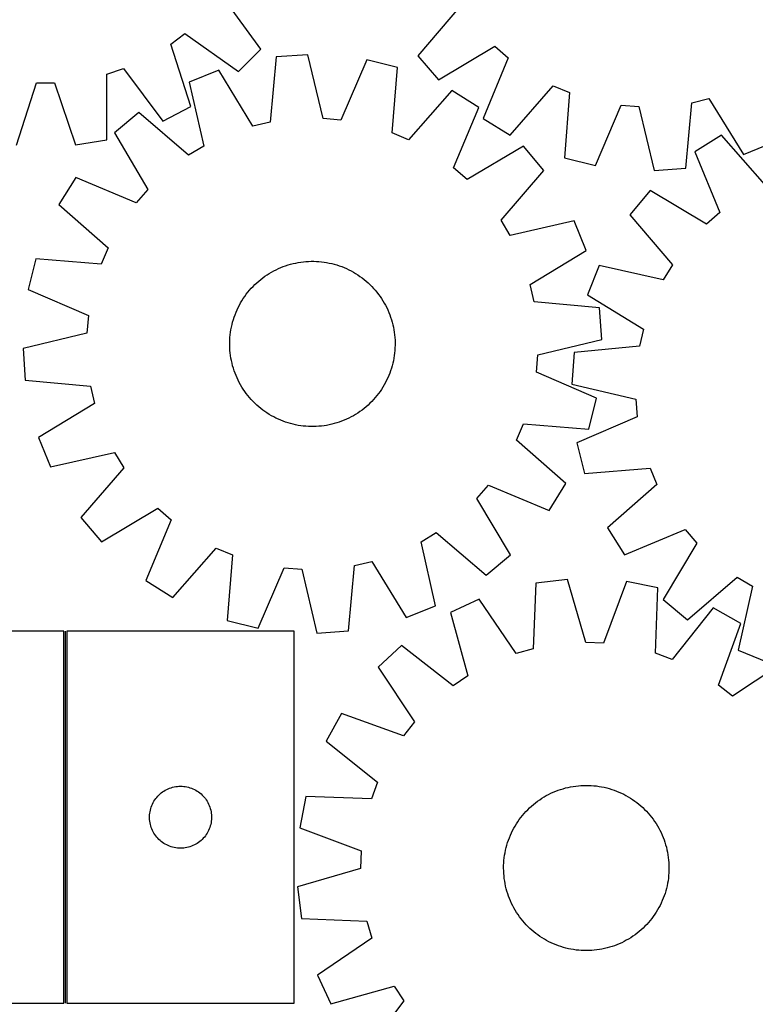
# Model space of a CAD drawing. Header units: millimetres. Extents: x 7 to 1493, y 7 to 2993.
# Tile 7 of 11: x 492 to 848, y 2192 to 2669. Entities that reach past the tile are written whole.
import ezdxf

# ---------------------------------------------------------------- set-up
doc = ezdxf.new("R2010")
doc.units = ezdxf.units.MM
doc.layers.add('COMMON', color=5, linetype='CONTINUOUS', true_color=0x0000ff)
doc.layers.add('CUT', color=7, linetype='CONTINUOUS', true_color=0x000000)

msp = doc.modelspace()

# ---------------------------------------------------------------- linework, layer by layer
at = {"layer": 'COMMON'}
msp.add_line((514.048056, 2372.618678), (514.048056, 2192.618678), dxfattribs=at)
at = {"layer": 'CUT'}
for p, q in [((608.644086, 2654.440085), (589.965903, 2680.1325)), ((705.195832, 2675.386834), (684.591777, 2651.211481)), ((565.012762, 2656.795672), (571.920146, 2661.875772)), ((571.920146, 2661.875772), (597.827915, 2643.497462)), ((574.837376, 2626.588856), (565.012762, 2656.795672)), ((694.531793, 2639.467264), (721.779806, 2655.79272)), ((721.779806, 2655.79272), (728.274818, 2650.195025)), ((597.827915, 2643.497462), (608.644086, 2654.440085)), ((616.103046, 2650.598003), (613.172609, 2618.969104)), ((631.451189, 2651.677371), (616.103046, 2650.598003)), ((638.779533, 2620.769926), (631.451189, 2651.677371)), ((684.591777, 2651.211481), (694.531793, 2639.467264)), ((728.274818, 2650.195025), (716.149793, 2620.835895)), ((534.069437, 2642.311973), (542.208587, 2645.008937)), ((542.208587, 2645.008937), (561.16913, 2619.524185)), ((659.882423, 2649.20133), (647.321545, 2620.026013)), ((674.812918, 2645.485032), (659.882423, 2649.20133)), ((672.231661, 2613.825723), (674.812918, 2645.485032)), ((534.078782, 2610.547612), (534.069437, 2642.311973)), ((588.298197, 2644.167124), (574.034788, 2638.397747)), ((604.818792, 2617.03698), (588.298197, 2644.167124)), ((490.358038, 2607.88658), (500.164878, 2638.099171)), ((500.164878, 2638.099171), (508.739077, 2638.149)), ((508.739077, 2638.149), (518.896403, 2608.05243)), ((574.034788, 2638.397747), (581.021645, 2607.411322)), ((729.232472, 2612.738115), (750.102029, 2636.684645)), ((750.102029, 2636.684645), (758.008936, 2633.36799)), ((701.087489, 2634.344442), (680.125715, 2610.478592)), ((714.138834, 2626.196257), (701.087489, 2634.344442)), ((758.008936, 2633.36799), (755.549821, 2601.698959)), ((561.16913, 2619.524185), (574.837376, 2626.588856)), ((701.900649, 2596.884117), (714.138834, 2626.196257)), ((770.49454, 2598.040282), (782.942784, 2627.263834)), ((782.942784, 2627.263834), (791.487602, 2626.552876)), ((791.487602, 2626.552876), (798.935113, 2595.67393)), ((814.278979, 2596.812493), (817.087388, 2628.452462)), ((817.087388, 2628.452462), (825.433691, 2630.416794)), ((825.433691, 2630.416794), (842.058815, 2603.350579)), ((549.578056, 2623.689447), (537.795584, 2613.794808)), ((573.673751, 2602.992292), (549.578056, 2623.689447)), ((613.172609, 2618.969104), (604.818792, 2617.03698)), ((647.321545, 2620.026013), (638.779533, 2620.769926)), ((716.149793, 2620.835895), (729.232472, 2612.738115)), ((537.795584, 2613.794808), (554.015811, 2586.484023)), ((680.125715, 2610.478592), (672.231661, 2613.825723)), ((831.574269, 2612.786052), (818.522155, 2604.639097)), ((852.533792, 2588.918226), (831.574269, 2612.786052)), ((518.896403, 2608.05243), (534.078782, 2610.547612)), ((581.021645, 2607.411322), (573.673751, 2602.992292)), ((735.684805, 2607.481637), (708.37402, 2591.26141)), ((745.579444, 2595.699165), (735.684805, 2607.481637)), ((842.058815, 2603.350579), (856.299863, 2609.174933)), ((818.522155, 2604.639097), (830.757577, 2575.325803)), ((755.549821, 2601.698959), (770.49454, 2598.040282)), ((708.37402, 2591.26141), (701.900649, 2596.884117)), ((724.882289, 2571.60347), (745.579444, 2595.699165)), ((798.935113, 2595.67393), (814.278979, 2596.812493)), ((519.080964, 2592.248837), (510.932779, 2579.197492)), ((548.393104, 2580.010652), (519.080964, 2592.248837)), ((554.015811, 2586.484023), (548.393104, 2580.010652)), ((796.97442, 2585.926509), (787.07867, 2574.144969)), ((824.283676, 2569.703706), (796.97442, 2585.926509)), ((510.932779, 2579.197492), (534.798629, 2558.235718)), ((787.07867, 2574.144969), (807.773554, 2550.047323)), ((830.757577, 2575.325803), (824.283676, 2569.703706)), ((729.301318, 2564.255576), (724.882289, 2571.60347)), ((760.287744, 2571.242433), (729.301318, 2564.255576)), ((766.057121, 2556.979024), (760.287744, 2571.242433)), ((534.798629, 2558.235718), (531.451498, 2550.341664)), ((738.926977, 2540.458429), (766.057121, 2556.979024)), ((499.792189, 2552.922921), (496.075891, 2537.992426)), ((531.451498, 2550.341664), (499.792189, 2552.922921)), ((620.64492, 2549.543187), (621.840188, 2549.930925)), ((621.840188, 2549.930925), (623.047046, 2550.280926)), ((623.047046, 2550.280926), (624.264302, 2550.592847)), ((624.264302, 2550.592847), (625.490755, 2550.86638)), ((625.490755, 2550.86638), (626.725195, 2551.101253)), ((626.725195, 2551.101253), (627.966403, 2551.297236)), ((627.966403, 2551.297236), (629.213154, 2551.454134)), ((629.213154, 2551.454134), (630.464219, 2551.571794)), ((630.464219, 2551.571794), (631.718362, 2551.650099)), ((631.718362, 2551.650099), (632.974346, 2551.688972)), ((632.974346, 2551.688972), (634.230931, 2551.688374)), ((634.230931, 2551.688374), (635.486878, 2551.648306)), ((635.486878, 2551.648306), (636.740946, 2551.568808)), ((636.740946, 2551.568808), (637.991898, 2551.449957)), ((637.991898, 2551.449957), (639.2385, 2551.291872)), ((639.2385, 2551.291872), (640.479521, 2551.094708)), ((640.479521, 2551.094708), (641.713737, 2550.858661)), ((641.713737, 2550.858661), (642.939929, 2550.583961)), ((642.939929, 2550.583961), (644.156887, 2550.270882)), ((644.156887, 2550.270882), (645.363411, 2549.919732)), ((645.363411, 2549.919732), (646.55831, 2549.530857)), ((772.368065, 2549.689624), (766.597343, 2535.426759)), ((803.353832, 2542.699846), (772.368065, 2549.689624)), ((807.773554, 2550.047323), (803.353832, 2542.699846)), ((610.598973, 2544.430541), (611.638606, 2545.136352)), ((611.638606, 2545.136352), (612.699896, 2545.809159)), ((612.699896, 2545.809159), (613.781796, 2546.448298)), ((613.781796, 2546.448298), (614.883239, 2547.053139)), ((614.883239, 2547.053139), (616.003136, 2547.623084)), ((616.003136, 2547.623084), (617.140382, 2548.157571)), ((617.140382, 2548.157571), (618.293857, 2548.656072)), ((618.293857, 2548.656072), (619.46242, 2549.118096)), ((619.46242, 2549.118096), (620.64492, 2549.543187)), ((646.55831, 2549.530857), (647.740405, 2549.104642)), ((647.740405, 2549.104642), (648.908528, 2548.641506)), ((648.908528, 2548.641506), (650.061527, 2548.141907)), ((650.061527, 2548.141907), (651.198265, 2547.606338)), ((651.198265, 2547.606338), (652.317619, 2547.035328)), ((652.317619, 2547.035328), (653.418485, 2546.429439)), ((653.418485, 2546.429439), (654.499777, 2545.78927)), ((654.499777, 2545.78927), (655.560426, 2545.115454)), ((655.560426, 2545.115454), (656.599388, 2544.408653)), ((604.871805, 2539.543788), (605.760768, 2540.431905)), ((605.760768, 2540.431905), (606.677188, 2541.291661)), ((606.677188, 2541.291661), (607.620162, 2542.122208)), ((607.620162, 2542.122208), (608.588759, 2542.922725)), ((608.588759, 2542.922725), (609.582022, 2543.692422)), ((609.582022, 2543.692422), (610.598973, 2544.430541)), ((656.599388, 2544.408653), (657.615635, 2543.669567)), ((657.615635, 2543.669567), (658.608166, 2542.898925)), ((658.608166, 2542.898925), (659.576, 2542.097487)), ((659.576, 2542.097487), (660.518183, 2541.266044)), ((660.518183, 2541.266044), (661.433785, 2540.405416)), ((661.433785, 2540.405416), (662.321902, 2539.516453)), ((740.859101, 2532.104612), (738.926977, 2540.458429)), ((496.075891, 2537.992426), (525.251208, 2525.431548)), ((600.868568, 2534.709391), (601.607654, 2535.725638)), ((601.607654, 2535.725638), (602.378296, 2536.718169)), ((602.378296, 2536.718169), (603.179734, 2537.686003)), ((603.179734, 2537.686003), (604.011177, 2538.628186)), ((604.011177, 2538.628186), (604.871805, 2539.543788)), ((662.321902, 2539.516453), (663.181658, 2538.600033)), ((663.181658, 2538.600033), (664.012205, 2537.657059)), ((664.012205, 2537.657059), (664.812721, 2536.688462)), ((664.812721, 2536.688462), (665.582419, 2535.695199)), ((665.582419, 2535.695199), (666.320538, 2534.678248)), ((766.597343, 2535.426759), (793.725929, 2518.903607)), ((598.241893, 2530.427622), (598.847782, 2531.528488)), ((598.847782, 2531.528488), (599.487951, 2532.60978)), ((599.487951, 2532.60978), (600.161767, 2533.67043)), ((600.161767, 2533.67043), (600.868568, 2534.709391)), ((666.320538, 2534.678248), (667.026349, 2533.638615)), ((667.026349, 2533.638615), (667.699156, 2532.577325)), ((667.699156, 2532.577325), (668.338295, 2531.495425)), ((668.338295, 2531.495425), (668.943136, 2530.393982)), ((772.488, 2529.174175), (740.859101, 2532.104612)), ((595.746364, 2524.668313), (596.172579, 2525.850408)), ((596.172579, 2525.850408), (596.635715, 2527.018531)), ((596.635715, 2527.018531), (597.135314, 2528.171531)), ((597.135314, 2528.171531), (597.670883, 2529.308268)), ((597.670883, 2529.308268), (598.241893, 2530.427622)), ((668.943136, 2530.393982), (669.513081, 2529.274085)), ((669.513081, 2529.274085), (670.047568, 2528.136839)), ((670.047568, 2528.136839), (670.546069, 2526.983364)), ((670.546069, 2526.983364), (671.008093, 2525.814801)), ((671.008093, 2525.814801), (671.433184, 2524.632301)), ((773.567368, 2513.826032), (772.488, 2529.174175)), ((525.251208, 2525.431548), (524.507295, 2516.889536)), ((594.41856, 2519.82374), (594.69326, 2521.049932)), ((594.69326, 2521.049932), (595.006339, 2522.26689)), ((595.006339, 2522.26689), (595.357489, 2523.473415)), ((595.357489, 2523.473415), (595.746364, 2524.668313)), ((671.433184, 2524.632301), (671.820921, 2523.437033)), ((671.820921, 2523.437033), (672.170923, 2522.230175)), ((672.170923, 2522.230175), (672.482844, 2521.012919)), ((672.482844, 2521.012919), (672.756376, 2519.786466)), ((524.507295, 2516.889536), (493.59985, 2509.561192)), ((593.827264, 2516.101901), (593.985349, 2517.348503)), ((593.985349, 2517.348503), (594.182513, 2518.589524)), ((594.182513, 2518.589524), (594.41856, 2519.82374)), ((672.756376, 2519.786466), (672.99125, 2518.552026)), ((672.99125, 2518.552026), (673.187232, 2517.310818)), ((673.187232, 2517.310818), (673.344131, 2516.064067)), ((793.725929, 2518.903607), (791.793019, 2510.549971)), ((593.588249, 2511.084349), (593.588847, 2512.340934)), ((593.588847, 2512.340934), (593.628915, 2513.596881)), ((593.628915, 2513.596881), (593.708413, 2514.850949)), ((593.708413, 2514.850949), (593.827264, 2516.101901)), ((673.344131, 2516.064067), (673.461791, 2514.813002)), ((673.461791, 2514.813002), (673.540096, 2513.558859)), ((673.540096, 2513.558859), (673.578969, 2512.302875)), ((673.578969, 2512.302875), (673.578371, 2511.04629)), ((742.659923, 2506.497688), (773.567368, 2513.826032)), ((493.59985, 2509.561192), (494.679218, 2494.213049)), ((593.627122, 2509.828365), (593.588249, 2511.084349)), ((593.705427, 2508.574222), (593.627122, 2509.828365)), ((593.823087, 2507.323157), (593.705427, 2508.574222)), ((593.979985, 2506.076406), (593.823087, 2507.323157)), ((673.339954, 2507.285323), (673.181869, 2506.038721)), ((673.458805, 2508.536275), (673.339954, 2507.285323)), ((673.538303, 2509.790343), (673.458805, 2508.536275)), ((673.578371, 2511.04629), (673.538303, 2509.790343)), ((760.163843, 2507.622516), (759.083028, 2492.274475)), ((791.793019, 2510.549971), (760.163843, 2507.622516)), ((594.175968, 2504.835198), (593.979985, 2506.076406)), ((594.410841, 2503.600758), (594.175968, 2504.835198)), ((594.684374, 2502.374305), (594.410841, 2503.600758)), ((594.996295, 2501.157049), (594.684374, 2502.374305)), ((672.473958, 2502.337292), (672.160879, 2501.120334)), ((672.748657, 2503.563484), (672.473958, 2502.337292)), ((672.984705, 2504.7977), (672.748657, 2503.563484)), ((673.181869, 2506.038721), (672.984705, 2504.7977)), ((741.91601, 2497.955676), (742.659923, 2506.497688)), ((595.346296, 2499.950191), (594.996295, 2501.157049)), ((595.734034, 2498.754923), (595.346296, 2499.950191)), ((596.159125, 2497.572423), (595.734034, 2498.754923)), ((596.621149, 2496.40386), (596.159125, 2497.572423)), ((670.994639, 2497.536816), (670.531503, 2496.368693)), ((671.420854, 2498.718911), (670.994639, 2497.536816)), ((671.809729, 2499.91381), (671.420854, 2498.718911)), ((672.160879, 2501.120334), (671.809729, 2499.91381)), ((771.091327, 2485.394798), (741.91601, 2497.955676)), ((494.679218, 2494.213049), (526.308117, 2491.282612)), ((597.11965, 2495.250386), (596.621149, 2496.40386)), ((597.654137, 2494.113139), (597.11965, 2495.250386)), ((598.224082, 2492.993242), (597.654137, 2494.113139)), ((598.828923, 2491.891799), (598.224082, 2492.993242)), ((668.925324, 2492.959602), (668.319436, 2491.858736)), ((669.496335, 2494.078956), (668.925324, 2492.959602)), ((670.031904, 2495.215694), (669.496335, 2494.078956)), ((670.531503, 2496.368693), (670.031904, 2495.215694)), ((526.308117, 2491.282612), (528.240241, 2482.928795)), ((599.468062, 2490.809899), (598.828923, 2491.891799)), ((600.140869, 2489.748609), (599.468062, 2490.809899)), ((600.84668, 2488.708976), (600.140869, 2489.748609)), ((601.584799, 2487.692025), (600.84668, 2488.708976)), ((602.354496, 2486.698762), (601.584799, 2487.692025)), ((665.559564, 2487.661586), (664.788922, 2486.669055)), ((666.29865, 2488.677833), (665.559564, 2487.661586)), ((667.005451, 2489.716795), (666.29865, 2488.677833)), ((667.679267, 2490.777444), (667.005451, 2489.716795)), ((668.319436, 2491.858736), (667.679267, 2490.777444)), ((759.083028, 2492.274475), (789.989782, 2484.943217)), ((528.240241, 2482.928795), (501.110097, 2466.4082)), ((603.155013, 2485.730165), (602.354496, 2486.698762)), ((603.98556, 2484.787191), (603.155013, 2485.730165)), ((604.845316, 2483.870771), (603.98556, 2484.787191)), ((605.733433, 2482.981808), (604.845316, 2483.870771)), ((606.649035, 2482.12118), (605.733433, 2482.981808)), ((661.40645, 2482.955319), (660.49003, 2482.095563)), ((662.295413, 2483.843436), (661.40645, 2482.955319)), ((663.156041, 2484.759038), (662.295413, 2483.843436)), ((663.987484, 2485.701221), (663.156041, 2484.759038)), ((664.788922, 2486.669055), (663.987484, 2485.701221)), ((767.375029, 2470.464303), (771.091327, 2485.394798)), ((789.989782, 2484.943217), (790.73289, 2476.401135)), ((607.591218, 2481.289737), (606.649035, 2482.12118)), ((608.559052, 2480.488299), (607.591218, 2481.289737)), ((609.551583, 2479.717657), (608.559052, 2480.488299)), ((610.56783, 2478.978571), (609.551583, 2479.717657)), ((611.606791, 2478.27177), (610.56783, 2478.978571)), ((612.667441, 2477.597954), (611.606791, 2478.27177)), ((655.528612, 2478.250872), (654.467322, 2477.578065)), ((656.568245, 2478.956683), (655.528612, 2478.250872)), ((657.585196, 2479.694802), (656.568245, 2478.956683)), ((658.578459, 2480.4645), (657.585196, 2479.694802)), ((659.547056, 2481.265016), (658.578459, 2480.4645)), ((660.49003, 2482.095563), (659.547056, 2481.265016)), ((613.748733, 2476.957785), (612.667441, 2477.597954)), ((614.849599, 2476.351897), (613.748733, 2476.957785)), ((615.968953, 2475.780886), (614.849599, 2476.351897)), ((617.10569, 2475.245317), (615.968953, 2475.780886)), ((618.25869, 2474.745718), (617.10569, 2475.245317)), ((619.426813, 2474.282582), (618.25869, 2474.745718)), ((620.608908, 2473.856367), (619.426813, 2474.282582)), ((621.803806, 2473.467492), (620.608908, 2473.856367)), ((623.010331, 2473.116342), (621.803806, 2473.467492)), ((645.32703, 2473.4563), (644.120172, 2473.106298)), ((646.522298, 2473.844037), (645.32703, 2473.4563)), ((647.704798, 2474.269128), (646.522298, 2473.844037)), ((648.873361, 2474.731152), (647.704798, 2474.269128)), ((650.026835, 2475.229653), (648.873361, 2474.731152)), ((651.164082, 2475.76414), (650.026835, 2475.229653)), ((652.283979, 2476.334085), (651.164082, 2475.76414)), ((653.385422, 2476.938926), (652.283979, 2476.334085)), ((654.467322, 2477.578065), (653.385422, 2476.938926)), ((790.73289, 2476.401135), (761.556389, 2463.843008)), ((624.227289, 2472.803263), (623.010331, 2473.116342)), ((625.453481, 2472.528564), (624.227289, 2472.803263)), ((626.687697, 2472.292516), (625.453481, 2472.528564)), ((627.928718, 2472.095352), (626.687697, 2472.292516)), ((629.17532, 2471.937267), (627.928718, 2472.095352)), ((630.426272, 2471.818416), (629.17532, 2471.937267)), ((631.68034, 2471.738918), (630.426272, 2471.818416)), ((632.936287, 2471.69885), (631.68034, 2471.738918)), ((634.192872, 2471.698252), (632.936287, 2471.69885)), ((635.448856, 2471.737125), (634.192872, 2471.698252)), ((636.702999, 2471.81543), (635.448856, 2471.737125)), ((637.954064, 2471.93309), (636.702999, 2471.81543)), ((639.200815, 2472.089989), (637.954064, 2471.93309)), ((640.442023, 2472.285971), (639.200815, 2472.089989)), ((641.676463, 2472.520845), (640.442023, 2472.285971)), ((642.902916, 2472.794377), (641.676463, 2472.520845)), ((644.120172, 2473.106298), (642.902916, 2472.794377)), ((732.368589, 2465.151506), (735.71572, 2473.04556)), ((735.71572, 2473.04556), (767.375029, 2470.464303)), ((501.110097, 2466.4082), (506.879474, 2452.144791)), ((756.234439, 2444.189732), (732.368589, 2465.151506)), ((761.556389, 2463.843008), (765.271279, 2448.912163)), ((506.879474, 2452.144791), (537.865899, 2459.131648)), ((537.865899, 2459.131648), (542.284929, 2451.783754)), ((542.284929, 2451.783754), (521.587774, 2427.688059)), ((765.271279, 2448.912163), (796.930832, 2451.490434)), ((796.930832, 2451.490434), (800.277218, 2443.596065)), ((713.151406, 2436.903201), (718.774114, 2443.376572)), ((718.774114, 2443.376572), (748.086254, 2431.138387)), ((748.086254, 2431.138387), (756.234439, 2444.189732)), ((800.277218, 2443.596065), (776.409392, 2422.636541)), ((729.371634, 2409.592416), (713.151406, 2436.903201)), ((531.482413, 2415.905587), (558.793198, 2432.125815)), ((558.793198, 2432.125815), (565.266569, 2426.503107)), ((521.587774, 2427.688059), (531.482413, 2415.905587)), ((565.266569, 2426.503107), (553.028384, 2397.190967)), ((776.409392, 2422.636541), (784.556347, 2409.584428)), ((784.556347, 2409.584428), (813.869641, 2421.81985)), ((813.869641, 2421.81985), (819.491738, 2415.345949)), ((686.145573, 2415.975903), (693.493467, 2420.394932)), ((693.493467, 2420.394932), (717.589162, 2399.697777)), ((566.079729, 2389.042782), (587.041503, 2412.908632)), ((587.041503, 2412.908632), (594.935557, 2409.561501)), ((693.13243, 2384.989477), (686.145573, 2415.975903)), ((819.491738, 2415.345949), (803.268935, 2388.036693)), ((594.935557, 2409.561501), (592.3543, 2377.902192)), ((717.589162, 2399.697777), (729.371634, 2409.592416)), ((607.284795, 2374.185894), (619.845673, 2403.361211)), ((619.845673, 2403.361211), (628.387685, 2402.617298)), ((628.387685, 2402.617298), (635.716029, 2371.709853)), ((651.064172, 2372.789221), (653.994609, 2404.41812)), ((653.994609, 2404.41812), (662.348426, 2406.350244)), ((662.348426, 2406.350244), (678.869021, 2379.2201)), ((553.028384, 2397.190967), (566.079729, 2389.042782)), ((756.998426, 2397.75291), (741.722985, 2395.911322)), ((765.855312, 2367.248315), (756.998426, 2397.75291)), ((815.050475, 2378.140943), (839.148121, 2398.835827)), ((839.148121, 2398.835827), (846.495598, 2394.416104)), ((741.722985, 2395.911322), (740.369685, 2364.175801)), ((785.517635, 2396.694362), (774.423755, 2366.930279)), ((800.614525, 2393.725444), (785.517635, 2396.694362)), ((799.611486, 2361.976922), (800.614525, 2393.725444)), ((846.495598, 2394.416104), (839.50582, 2363.430337)), ((714.272495, 2388.105141), (700.313769, 2381.633317)), ((732.122333, 2361.830475), (714.272495, 2388.105141)), ((803.268935, 2388.036693), (815.050475, 2378.140943)), ((678.869021, 2379.2201), (693.13243, 2384.989477)), ((827.410795, 2383.905785), (807.662281, 2359.026658)), ((840.851344, 2376.416981), (827.410795, 2383.905785)), ((700.313769, 2381.633317), (708.833521, 2351.03285)), ((592.3543, 2377.902192), (607.284795, 2374.185894)), ((830.086565, 2346.532298), (840.851344, 2376.416981)), ((513.298056, 2372.618678), (403.298056, 2372.618678)), ((513.298056, 2192.618678), (513.298056, 2372.618678)), ((514.798057, 2372.618678), (514.798057, 2192.618678)), ((624.798057, 2372.618678), (514.798057, 2372.618678)), ((624.798057, 2192.618678), (624.798057, 2372.618678)), ((635.716029, 2371.709853), (651.064172, 2372.789221)), ((676.619045, 2365.726529), (665.343412, 2355.257975)), ((701.714568, 2346.253741), (676.619045, 2365.726529)), ((740.369685, 2364.175801), (732.122333, 2361.830475)), ((774.423755, 2366.930279), (765.855312, 2367.248315)), ((807.662281, 2359.026658), (799.611486, 2361.976922)), ((839.50582, 2363.430337), (853.768685, 2357.659616)), ((665.343412, 2355.257975), (682.902241, 2328.787949)), ((863.301671, 2358.797427), (836.831645, 2341.238598)), ((708.833521, 2351.03285), (701.714568, 2346.253741)), ((836.831645, 2341.238598), (830.086565, 2346.532298)), ((647.723858, 2332.807649), (640.235054, 2319.3671)), ((677.608541, 2322.042869), (647.723858, 2332.807649)), ((682.902241, 2328.787949), (677.608541, 2322.042869)), ((640.235054, 2319.3671), (665.114181, 2299.618586)), ((565.236334, 2296.908209), (565.97799, 2297.124094)), ((565.97799, 2297.124094), (566.729776, 2297.301514)), ((566.729776, 2297.301514), (567.489698, 2297.439997)), ((567.489698, 2297.439997), (568.255742, 2297.539177)), ((568.255742, 2297.539177), (569.025876, 2297.59879)), ((569.025876, 2297.59879), (569.798057, 2297.618678)), ((569.798057, 2297.618678), (570.570238, 2297.59879)), ((570.570238, 2297.59879), (571.340372, 2297.539177)), ((571.340372, 2297.539177), (572.106416, 2297.439997)), ((572.106416, 2297.439997), (572.866338, 2297.301514)), ((572.866338, 2297.301514), (573.618124, 2297.124094)), ((573.618124, 2297.124094), (574.359779, 2296.908209)), ((665.114181, 2299.618586), (662.163917, 2291.56779)), ((756.060625, 2296.770221), (757.281852, 2297.066216)), ((757.281852, 2297.066216), (758.511773, 2297.323705)), ((758.511773, 2297.323705), (759.749175, 2297.542434)), ((759.749175, 2297.542434), (760.992837, 2297.722188)), ((760.992837, 2297.722188), (762.241532, 2297.862788)), ((762.241532, 2297.862788), (763.494027, 2297.964097)), ((763.494027, 2297.964097), (764.749086, 2298.026014)), ((764.749086, 2298.026014), (766.00547, 2298.048477)), ((766.00547, 2298.048477), (767.261941, 2298.031466)), ((767.261941, 2298.031466), (768.517257, 2297.974997)), ((768.517257, 2297.974997), (769.770179, 2297.879125)), ((769.770179, 2297.879125), (771.019472, 2297.743945)), ((771.019472, 2297.743945), (772.263903, 2297.56959)), ((772.263903, 2297.56959), (773.502243, 2297.356233)), ((773.502243, 2297.356233), (774.73327, 2297.104084)), ((774.73327, 2297.104084), (775.955769, 2296.813392)), ((558.27985, 2292.227576), (558.789776, 2292.807779)), ((558.789776, 2292.807779), (559.328895, 2293.360961)), ((559.328895, 2293.360961), (559.895775, 2293.885657)), ((559.895775, 2293.885657), (560.488915, 2294.380476)), ((560.488915, 2294.380476), (561.10674, 2294.844104)), ((561.10674, 2294.844104), (561.747614, 2295.275312)), ((561.747614, 2295.275312), (562.409836, 2295.672957)), ((562.409836, 2295.672957), (563.09165, 2296.035985)), ((563.09165, 2296.035985), (563.791248, 2296.363432)), ((563.791248, 2296.363432), (564.506776, 2296.654431)), ((564.506776, 2296.654431), (565.236334, 2296.908209)), ((574.359779, 2296.908209), (575.089338, 2296.654431)), ((575.089338, 2296.654431), (575.804865, 2296.363432)), ((575.804865, 2296.363432), (576.504464, 2296.035985)), ((576.504464, 2296.035985), (577.186278, 2295.672957)), ((577.186278, 2295.672957), (577.8485, 2295.275312)), ((577.8485, 2295.275312), (578.489373, 2294.844104)), ((578.489373, 2294.844104), (579.107199, 2294.380476)), ((579.107199, 2294.380476), (579.700339, 2293.885657)), ((579.700339, 2293.885657), (580.267219, 2293.360961)), ((580.267219, 2293.360961), (580.806337, 2292.807779)), ((580.806337, 2292.807779), (581.316264, 2292.227576)), ((630.415395, 2292.570829), (627.446477, 2277.473939)), ((662.163917, 2291.56779), (630.415395, 2292.570829)), ((744.585961, 2291.775101), (745.655949, 2292.433988)), ((745.655949, 2292.433988), (746.746105, 2293.058942)), ((746.746105, 2293.058942), (747.855353, 2293.649344)), ((747.855353, 2293.649344), (748.9826, 2294.204612)), ((748.9826, 2294.204612), (750.126731, 2294.724199)), ((750.126731, 2294.724199), (751.286618, 2295.207591)), ((751.286618, 2295.207591), (752.461117, 2295.654312)), ((752.461117, 2295.654312), (753.649068, 2296.063921)), ((753.649068, 2296.063921), (754.849299, 2296.436013)), ((754.849299, 2296.436013), (756.060625, 2296.770221)), ((775.955769, 2296.813392), (777.168535, 2296.484444)), ((777.168535, 2296.484444), (778.370369, 2296.117564)), ((778.370369, 2296.117564), (779.560087, 2295.713115)), ((779.560087, 2295.713115), (780.736513, 2295.271496)), ((780.736513, 2295.271496), (781.898487, 2294.793141)), ((781.898487, 2294.793141), (783.044863, 2294.278525)), ((783.044863, 2294.278525), (784.174508, 2293.728154)), ((784.174508, 2293.728154), (785.286308, 2293.142571)), ((785.286308, 2293.142571), (786.379166, 2292.522355)), ((786.379166, 2292.522355), (787.452004, 2291.868117)), ((555.395809, 2286.810963), (555.630718, 2287.546814)), ((555.630718, 2287.546814), (555.903197, 2288.269597)), ((555.903197, 2288.269597), (556.212523, 2288.977394)), ((556.212523, 2288.977394), (556.557875, 2289.66833)), ((556.557875, 2289.66833), (556.938337, 2290.34057)), ((556.938337, 2290.34057), (557.352902, 2290.992334)), ((557.352902, 2290.992334), (557.800468, 2291.621893)), ((557.800468, 2291.621893), (558.27985, 2292.227576)), ((581.316264, 2292.227576), (581.795646, 2291.621893)), ((581.795646, 2291.621893), (582.243212, 2290.992334)), ((582.243212, 2290.992334), (582.657776, 2290.34057)), ((582.657776, 2290.34057), (583.038239, 2289.66833)), ((583.038239, 2289.66833), (583.383591, 2288.977394)), ((583.383591, 2288.977394), (583.692916, 2288.269597)), ((583.692916, 2288.269597), (583.965395, 2287.546814)), ((583.965395, 2287.546814), (584.200305, 2286.810963)), ((738.647175, 2287.147832), (739.574748, 2287.995544)), ((739.574748, 2287.995544), (740.52849, 2288.813702)), ((740.52849, 2288.813702), (741.50746, 2289.601499)), ((741.50746, 2289.601499), (742.510692, 2290.358157)), ((742.510692, 2290.358157), (743.537197, 2291.08293)), ((743.537197, 2291.08293), (744.585961, 2291.775101)), ((787.452004, 2291.868117), (788.503761, 2291.180504)), ((788.503761, 2291.180504), (789.533402, 2290.460193)), ((789.533402, 2290.460193), (790.539909, 2289.707896)), ((790.539909, 2289.707896), (791.522289, 2288.924355)), ((791.522289, 2288.924355), (792.479572, 2288.110344)), ((792.479572, 2288.110344), (793.410815, 2287.266665)), ((554.80303, 2283.004897), (554.842794, 2283.77631)), ((554.80303, 2282.23246), (554.80303, 2283.004897)), ((554.842794, 2283.77631), (554.922217, 2284.544654)), ((554.922217, 2284.544654), (555.041088, 2285.30789)), ((555.041088, 2285.30789), (555.199091, 2286.063995)), ((555.199091, 2286.063995), (555.395809, 2286.810963)), ((584.200305, 2286.810963), (584.397023, 2286.063995)), ((584.397023, 2286.063995), (584.555026, 2285.30789)), ((584.555026, 2285.30789), (584.673897, 2284.544654)), ((584.673897, 2284.544654), (584.75332, 2283.77631)), ((584.75332, 2283.77631), (584.793084, 2283.004897)), ((584.793084, 2283.004897), (584.793084, 2282.23246)), ((734.432943, 2282.496213), (735.216484, 2283.478593)), ((735.216484, 2283.478593), (736.030495, 2284.435877)), ((736.030495, 2284.435877), (736.874174, 2285.367119)), ((736.874174, 2285.367119), (737.746688, 2286.271402)), ((737.746688, 2286.271402), (738.647175, 2287.147832)), ((793.410815, 2287.266665), (794.315097, 2286.394151)), ((794.315097, 2286.394151), (795.191527, 2285.493664)), ((795.191527, 2285.493664), (796.03924, 2284.566091)), ((796.03924, 2284.566091), (796.857398, 2283.612349)), ((796.857398, 2283.612349), (797.645195, 2282.633379)), ((554.842794, 2281.461047), (554.80303, 2282.23246)), ((554.922217, 2280.692703), (554.842794, 2281.461047)), ((555.041088, 2279.929467), (554.922217, 2280.692703)), ((555.199091, 2279.173362), (555.041088, 2279.929467)), ((555.395809, 2278.426394), (555.199091, 2279.173362)), ((555.630718, 2277.690543), (555.395809, 2278.426394)), ((584.200305, 2278.426394), (583.965395, 2277.690543)), ((584.397023, 2279.173362), (584.200305, 2278.426394)), ((584.555026, 2279.929467), (584.397023, 2279.173362)), ((584.673897, 2280.692703), (584.555026, 2279.929467)), ((584.75332, 2281.461047), (584.673897, 2280.692703)), ((584.793084, 2282.23246), (584.75332, 2281.461047)), ((730.998268, 2277.242613), (731.618484, 2278.335471)), ((731.618484, 2278.335471), (732.272722, 2279.408308)), ((732.272722, 2279.408308), (732.960335, 2280.460066)), ((732.960335, 2280.460066), (733.680646, 2281.489706)), ((733.680646, 2281.489706), (734.432943, 2282.496213)), ((797.645195, 2282.633379), (798.401853, 2281.630146)), ((798.401853, 2281.630146), (799.126625, 2280.603642)), ((799.126625, 2280.603642), (799.818797, 2279.554878)), ((799.818797, 2279.554878), (800.477684, 2278.48489)), ((800.477684, 2278.48489), (801.102637, 2277.394734)), ((555.903197, 2276.96776), (555.630718, 2277.690543)), ((556.212523, 2276.259963), (555.903197, 2276.96776)), ((556.557875, 2275.569027), (556.212523, 2276.259963)), ((556.938337, 2274.896786), (556.557875, 2275.569027)), ((557.352902, 2274.245023), (556.938337, 2274.896786)), ((557.800468, 2273.615464), (557.352902, 2274.245023)), ((558.27985, 2273.009781), (557.800468, 2273.615464)), ((581.795646, 2273.615464), (581.316264, 2273.009781)), ((582.243212, 2274.245023), (581.795646, 2273.615464)), ((582.657776, 2274.896786), (582.243212, 2274.245023)), ((583.038239, 2275.569027), (582.657776, 2274.896786)), ((583.383591, 2276.259963), (583.038239, 2275.569027)), ((583.692916, 2276.96776), (583.383591, 2276.259963)), ((583.965395, 2277.690543), (583.692916, 2276.96776)), ((627.446477, 2277.473939), (657.210559, 2266.38006)), ((728.869343, 2272.692817), (729.347697, 2273.854792)), ((729.347697, 2273.854792), (729.862314, 2275.001167)), ((729.862314, 2275.001167), (730.412685, 2276.130812)), ((730.412685, 2276.130812), (730.998268, 2277.242613)), ((801.102637, 2277.394734), (801.693039, 2276.285485)), ((801.693039, 2276.285485), (802.248308, 2275.158239)), ((802.248308, 2275.158239), (802.767895, 2274.014108)), ((802.767895, 2274.014108), (803.251287, 2272.854221)), ((558.789776, 2272.429578), (558.27985, 2273.009781)), ((559.328895, 2271.876396), (558.789776, 2272.429578)), ((559.895775, 2271.351699), (559.328895, 2271.876396)), ((560.488915, 2270.856881), (559.895775, 2271.351699)), ((561.10674, 2270.393253), (560.488915, 2270.856881)), ((561.747614, 2269.962045), (561.10674, 2270.393253)), ((562.409836, 2269.5644), (561.747614, 2269.962045)), ((563.09165, 2269.201372), (562.409836, 2269.5644)), ((563.791248, 2268.873925), (563.09165, 2269.201372)), ((564.506776, 2268.582926), (563.791248, 2268.873925)), ((565.236334, 2268.329148), (564.506776, 2268.582926)), ((575.089338, 2268.582926), (574.359779, 2268.329148)), ((575.804865, 2268.873925), (575.089338, 2268.582926)), ((576.504464, 2269.201372), (575.804865, 2268.873925)), ((577.186278, 2269.5644), (576.504464, 2269.201372)), ((577.8485, 2269.962045), (577.186278, 2269.5644)), ((578.489373, 2270.393253), (577.8485, 2269.962045)), ((579.107199, 2270.856881), (578.489373, 2270.393253)), ((579.700339, 2271.351699), (579.107199, 2270.856881)), ((580.267219, 2271.876396), (579.700339, 2271.351699)), ((580.806337, 2272.429578), (580.267219, 2271.876396)), ((581.316264, 2273.009781), (580.806337, 2272.429578)), ((727.327447, 2267.912074), (727.656395, 2269.124839)), ((727.656395, 2269.124839), (728.023274, 2270.326674)), ((728.023274, 2270.326674), (728.427724, 2271.516391)), ((728.427724, 2271.516391), (728.869343, 2272.692817)), ((803.251287, 2272.854221), (803.698008, 2271.679722)), ((803.698008, 2271.679722), (804.107617, 2270.491771)), ((804.107617, 2270.491771), (804.479709, 2269.29154)), ((804.479709, 2269.29154), (804.813917, 2268.080214)), ((565.97799, 2268.113263), (565.236334, 2268.329148)), ((566.729776, 2267.935843), (565.97799, 2268.113263)), ((567.489698, 2267.79736), (566.729776, 2267.935843)), ((568.255742, 2267.69818), (567.489698, 2267.79736)), ((569.025876, 2267.638567), (568.255742, 2267.69818)), ((569.798057, 2267.618678), (569.025876, 2267.638567)), ((570.570238, 2267.638567), (569.798057, 2267.618678)), ((571.340372, 2267.69818), (570.570238, 2267.638567)), ((572.106416, 2267.79736), (571.340372, 2267.69818)), ((572.866338, 2267.935843), (572.106416, 2267.79736)), ((573.618124, 2268.113263), (572.866338, 2267.935843)), ((574.359779, 2268.329148), (573.618124, 2268.113263)), ((657.210559, 2266.38006), (656.892524, 2257.811616)), ((726.396894, 2262.975777), (726.571249, 2264.220207)), ((726.571249, 2264.220207), (726.784606, 2265.458547)), ((726.784606, 2265.458547), (727.036755, 2266.689574)), ((727.036755, 2266.689574), (727.327447, 2267.912074)), ((804.813917, 2268.080214), (805.109912, 2266.858987)), ((805.109912, 2266.858987), (805.367401, 2265.629066)), ((805.367401, 2265.629066), (805.58613, 2264.391664)), ((805.58613, 2264.391664), (805.765883, 2263.148002)), ((726.092361, 2257.961775), (726.109373, 2259.218245)), ((726.109373, 2259.218245), (726.165842, 2260.473561)), ((726.165842, 2260.473561), (726.261714, 2261.726484)), ((726.261714, 2261.726484), (726.396894, 2262.975777)), ((805.765883, 2263.148002), (805.906484, 2261.899307)), ((805.906484, 2261.899307), (806.007792, 2260.646812)), ((806.007792, 2260.646812), (806.069709, 2259.391753)), ((806.069709, 2259.391753), (806.092173, 2258.135368)), ((656.892524, 2257.811616), (626.387929, 2248.95473)), ((726.114825, 2256.70539), (726.092361, 2257.961775)), ((726.176742, 2255.450331), (726.114825, 2256.70539)), ((726.278051, 2254.197836), (726.176742, 2255.450331)), ((726.418651, 2252.949142), (726.278051, 2254.197836)), ((805.92282, 2254.37066), (805.78764, 2253.121367)), ((806.018692, 2255.623582), (805.92282, 2254.37066)), ((806.075162, 2256.878898), (806.018692, 2255.623582)), ((806.092173, 2258.135368), (806.075162, 2256.878898)), ((726.598405, 2251.70548), (726.418651, 2252.949142)), ((726.817134, 2250.468077), (726.598405, 2251.70548)), ((727.074623, 2249.238156), (726.817134, 2250.468077)), ((805.14778, 2249.407569), (804.857088, 2248.18507)), ((805.399929, 2250.638596), (805.14778, 2249.407569)), ((805.613286, 2251.876936), (805.399929, 2250.638596)), ((805.78764, 2253.121367), (805.613286, 2251.876936)), ((626.387929, 2248.95473), (628.229516, 2233.679289)), ((727.370617, 2248.01693), (727.074623, 2249.238156)), ((727.704826, 2246.805603), (727.370617, 2248.01693)), ((728.076918, 2245.605372), (727.704826, 2246.805603)), ((728.486526, 2244.417421), (728.076918, 2245.605372)), ((804.16126, 2245.77047), (803.756811, 2244.580752)), ((804.52814, 2246.972304), (804.16126, 2245.77047)), ((804.857088, 2248.18507), (804.52814, 2246.972304)), ((728.933247, 2243.242923), (728.486526, 2244.417421)), ((729.41664, 2242.083035), (728.933247, 2243.242923)), ((729.936227, 2240.938904), (729.41664, 2242.083035)), ((730.491495, 2239.811658), (729.936227, 2240.938904)), ((801.771849, 2239.966331), (801.186267, 2238.854531)), ((802.32222, 2241.095976), (801.771849, 2239.966331)), ((802.836837, 2242.242352), (802.32222, 2241.095976)), ((803.315191, 2243.404326), (802.836837, 2242.242352)), ((803.756811, 2244.580752), (803.315191, 2243.404326)), ((731.081897, 2238.702409), (730.491495, 2239.811658)), ((731.70685, 2237.612253), (731.081897, 2238.702409)), ((732.365738, 2236.542265), (731.70685, 2237.612253)), ((733.057909, 2235.493501), (732.365738, 2236.542265)), ((733.782682, 2234.466997), (733.057909, 2235.493501)), ((799.224199, 2235.637077), (798.503889, 2234.607437)), ((799.911813, 2236.688835), (799.224199, 2235.637077)), ((800.56605, 2237.761673), (799.911813, 2236.688835)), ((801.186267, 2238.854531), (800.56605, 2237.761673)), ((628.229516, 2233.679289), (659.965038, 2232.32599)), ((659.965038, 2232.32599), (662.310363, 2224.078637)), ((734.53934, 2233.463764), (733.782682, 2234.466997)), ((735.327136, 2232.484794), (734.53934, 2233.463764)), ((736.145295, 2231.531052), (735.327136, 2232.484794)), ((736.993007, 2230.60348), (736.145295, 2231.531052)), ((737.869437, 2229.702992), (736.993007, 2230.60348)), ((795.31036, 2230.730024), (794.437847, 2229.825742)), ((796.154039, 2231.661267), (795.31036, 2230.730024)), ((796.968051, 2232.61855), (796.154039, 2231.661267)), ((797.751592, 2233.60093), (796.968051, 2232.61855)), ((798.503889, 2234.607437), (797.751592, 2233.60093)), ((738.77372, 2228.830479), (737.869437, 2229.702992)), ((739.704962, 2227.9868), (738.77372, 2228.830479)), ((740.662246, 2227.172788), (739.704962, 2227.9868)), ((741.644626, 2226.389247), (740.662246, 2227.172788)), ((742.651133, 2225.63695), (741.644626, 2226.389247)), ((743.680773, 2224.91664), (742.651133, 2225.63695)), ((789.673842, 2225.738986), (788.647337, 2225.014214)), ((790.677075, 2226.495644), (789.673842, 2225.738986)), ((791.656045, 2227.283441), (790.677075, 2226.495644)), ((792.609787, 2228.101599), (791.656045, 2227.283441)), ((793.537359, 2228.949312), (792.609787, 2228.101599)), ((794.437847, 2229.825742), (793.537359, 2228.949312)), ((662.310363, 2224.078637), (636.035698, 2206.2288)), ((744.732531, 2224.229026), (743.680773, 2224.91664)), ((745.805368, 2223.574788), (744.732531, 2224.229026)), ((746.898226, 2222.954572), (745.805368, 2223.574788)), ((748.010027, 2222.36899), (746.898226, 2222.954572)), ((749.139672, 2221.818618), (748.010027, 2222.36899)), ((750.286047, 2221.304002), (749.139672, 2221.818618)), ((751.448021, 2220.825648), (750.286047, 2221.304002)), ((752.624448, 2220.384028), (751.448021, 2220.825648)), ((780.897916, 2220.889552), (779.723418, 2220.442831)), ((782.057804, 2221.372944), (780.897916, 2220.889552)), ((783.201935, 2221.892531), (782.057804, 2221.372944)), ((784.329181, 2222.4478), (783.201935, 2221.892531)), ((785.438429, 2223.038202), (784.329181, 2222.4478)), ((786.528586, 2223.663155), (785.438429, 2223.038202)), ((787.598574, 2224.322042), (786.528586, 2223.663155)), ((788.647337, 2225.014214), (787.598574, 2224.322042)), ((753.814165, 2219.979579), (752.624448, 2220.384028)), ((755.016, 2219.612699), (753.814165, 2219.979579)), ((756.228765, 2219.283751), (755.016, 2219.612699)), ((757.451265, 2218.993059), (756.228765, 2219.283751)), ((758.682292, 2218.74091), (757.451265, 2218.993059)), ((759.920632, 2218.527553), (758.682292, 2218.74091)), ((761.165062, 2218.353198), (759.920632, 2218.527553)), ((762.414355, 2218.218019), (761.165062, 2218.353198)), ((763.667278, 2218.122146), (762.414355, 2218.218019)), ((764.922594, 2218.065677), (763.667278, 2218.122146)), ((766.179064, 2218.048666), (764.922594, 2218.065677)), ((767.435449, 2218.07113), (766.179064, 2218.048666)), ((768.690508, 2218.133047), (767.435449, 2218.07113)), ((769.943003, 2218.234355), (768.690508, 2218.133047)), ((771.191697, 2218.374956), (769.943003, 2218.234355)), ((772.435359, 2218.554709), (771.191697, 2218.374956)), ((773.672762, 2218.773438), (772.435359, 2218.554709)), ((774.902683, 2219.030927), (773.672762, 2218.773438)), ((776.123909, 2219.326922), (774.902683, 2219.030927)), ((777.335236, 2219.66113), (776.123909, 2219.326922)), ((778.535467, 2220.033222), (777.335236, 2219.66113)), ((779.723418, 2220.442831), (778.535467, 2220.033222)), ((636.035698, 2206.2288), (642.507522, 2192.270074)), ((642.507522, 2192.270074), (673.107989, 2200.789825)), ((673.107989, 2200.789825), (677.887098, 2193.670872)), ((403.298056, 2192.618678), (513.298056, 2192.618678)), ((514.798057, 2192.618678), (624.798057, 2192.618678)), ((677.887098, 2193.670872), (658.41431, 2168.57535))]:
    msp.add_line(p, q, dxfattribs=at)

doc.saveas('drawing.dxf')
